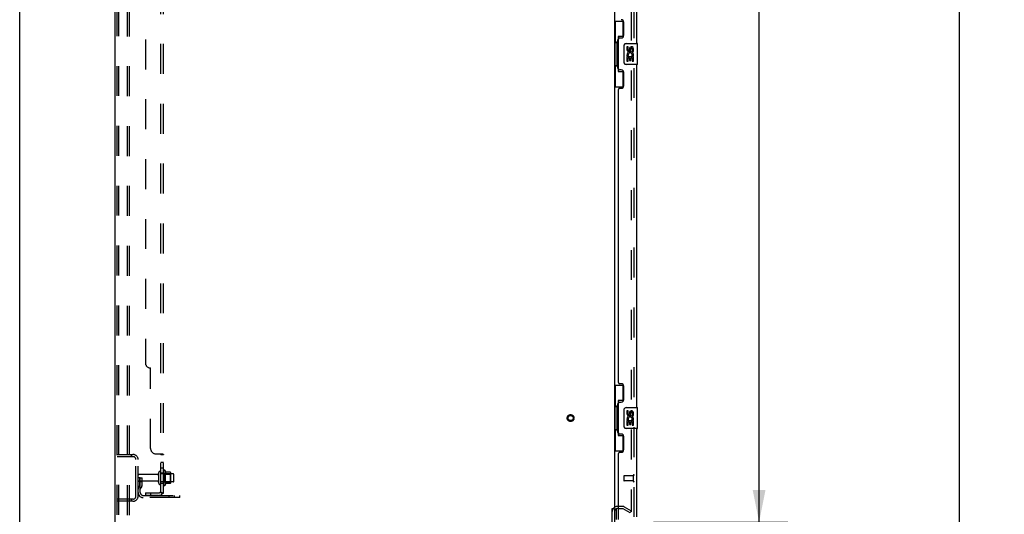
# Model space of a CAD drawing. Header units: inches. Extents: x 0 to 262, y 0 to 169.
# Tile 4 of 74: x 0 to 47, y 56 to 80. Entities that reach past the tile are written whole.
import ezdxf

# ---------------------------------------------------------------- set-up
doc = ezdxf.new("R2010")
doc.units = ezdxf.units.IN
doc.header["$LTSCALE"] = 14.384615
doc.header["$MEASUREMENT"] = 0
doc.linetypes.add('HIDDEN', pattern=[0.2, 0.1, -0.1])
doc.layers.get('0').update_dxf_attribs({"linetype": 'CONTINUOUS'})
for name, color, linetype in [('DEFAULT_2', 8, 'HIDDEN'), ('DIMENSIONS', 7, 'CONTINUOUS'), ('LEFTHAND_DOOR_ASSEMBLY', 7, 'CONTINUOUS'), ('RIGHTHAND_DOOR_ASSEMBLY', 7, 'CONTINUOUS'), ('SUBPANEL', 7, 'CONTINUOUS')]:
    doc.layers.add(name, color=color, linetype=linetype)
doc.styles.get("Standard").update_dxf_attribs({"font": 'arial.ttf'})
doc.dimstyles.new('DIMSTYLE_1', dxfattribs={"dimtxt": 1.153846, "dimasz": 1.538462, "dimexe": 0.09, "dimexo": 0.07, "dimgap": 0.0375, "dimtad": 0, "dimtih": 1, "dimtoh": 1, "dimzin": 4, "dimdsep": 46, "dimtxsty": 'Standard', "dimblk": '_FILLED', "dimblk1": '_FILLED', "dimblk2": '_FILLED', "dimcen": 0.09, "dimadec": 3, "dimazin": 1, "dimtfac": 1, "dimtdec": 3, "dimtofl": 0, "dimtmove": 0, "dimatfit": 3, "dimldrblk": '_FILLED', "dimfxl": 0, "dimtolj": 1, "dimtzin": 4, "dimarcsym": 0})

# ---------------------------------------------------------------- blocks, each defined once
blk = doc.blocks.new('_FILLED')
at = {"color": 0, "linetype": 'ByBlock'}
blk.add_solid([(0, 0), (-1, 0.2), (-1, -0.2)], dxfattribs=at)
blk = doc.blocks.new('*D9')
at = {"layer": 'DIMENSIONS', "color": 2, "linetype": 'Continuous'}
for p, q in [((30.478, 118.608), (36.931, 118.608)), ((35.547, 118.608), (35.547, 89.354)), ((35.547, 56.108), (35.547, 85.316)), ((30.478, 56.108), (36.931, 56.108))]:
    blk.add_line(p, q, dxfattribs=at)
at = {"layer": 'DIMENSIONS', "color": 2, "linetype": 'Continuous', "xscale": 1.5384615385, "yscale": 1.5384615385, "zscale": 1.5384615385}
for p, rotation in [((35.547, 118.608), 90), ((35.547, 56.108), 270)]:
    blk.add_blockref('_FILLED', p, dxfattribs=dict(at, rotation=rotation))
at = {"layer": 'DIMENSIONS', "color": 2, "linetype": 'Continuous', "insert": (35.547, 88.777), "char_height": 1.1538, "width": 5.9022, "attachment_point": 2, "line_spacing_factor": 0.9}
blk.add_mtext('62.50\\PDOORS', dxfattribs=at)
blk = doc.blocks.new('*D12')
at = {"layer": 'DIMENSIONS', "color": 2, "linetype": 'Continuous'}
for p, q in [((47.265, 121.358), (43.789, 121.358)), ((45.174, 121.358), (45.174, 88.512)), ((45.174, 53.358), (45.174, 86.204)), ((47.265, 53.358), (43.789, 53.358))]:
    blk.add_line(p, q, dxfattribs=at)
at = {"layer": 'DIMENSIONS', "color": 2, "linetype": 'Continuous', "xscale": 1.5384615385, "yscale": 1.5384615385, "zscale": 1.5384615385}
for p, rotation in [((45.174, 121.358), 90), ((45.174, 53.358), 270)]:
    blk.add_blockref('_FILLED', p, dxfattribs=dict(at, rotation=rotation))
at = {"layer": 'DIMENSIONS', "color": 2, "linetype": 'Continuous', "insert": (45.174, 87.935), "char_height": 1.1538, "width": 4.03203, "attachment_point": 2, "line_spacing_factor": 0.9}
blk.add_mtext('68.00', dxfattribs=at)

msp = doc.modelspace()

# ---------------------------------------------------------------- linework, layer by layer
at = {"color": 7, "linetype": 'Continuous'}
for p, q in [((0, 0), (0, 169.231)), ((28.485, 56.754), (28.589, 56.754))]:
    msp.add_line(p, q, dxfattribs=at)
at = {"color": 3, "linetype": 'Continuous'}
for p, q in [((4.589, 53.462), (4.589, 121.254)), ((28.589, 117.91), (28.589, 56.806)), ((28.485, 53.605), (28.485, 56.765)), ((28.589, 56.754), (28.589, 53.605)), ((28.793, 56.754), (28.732, 56.754))]:
    msp.add_line(p, q, dxfattribs=at)
msp.add_arc((28.732, 56.612), 0.142, 90, 180, dxfattribs=at)
at = {"layer": 'DEFAULT_2', "color": 8, "linetype": 'HIDDEN'}
for p, q in [((4.693, 53.576), (4.693, 121.141)), ((4.767, 53.576), (4.767, 121.141)), ((5.165, 121.171), (5.165, 53.546)), ((5.269, 121.171), (5.269, 53.546)), ((29.402, 118.093), (29.402, 56.624)), ((4.693, 59.358), (5.447, 59.358)), ((4.693, 59.254), (5.447, 59.254)), ((5.366, 59.358), (5.366, 59.254)), ((5.589, 57.355), (5.589, 59.112)), ((5.693, 57.355), (5.693, 59.112)), ((5.797, 58.233), (5.693, 58.233)), ((6.621, 58.398), (5.723, 58.398)), ((5.783, 57.893), (5.783, 58.233)), ((5.797, 58.233), (5.887, 58.233)), ((5.797, 57.532), (5.797, 58.233)), ((5.887, 57.893), (5.887, 58.233)), ((6.683, 57.976), (6.683, 58.491)), ((6.793, 57.976), (6.793, 58.491)), ((7.388, 58.421), (6.793, 58.421)), ((6.918, 58.567), (6.918, 57.899)), ((6.938, 58.417), (6.918, 58.437)), ((6.938, 58.417), (7.234, 58.417)), ((6.938, 58.417), (6.938, 58.05)), ((6.988, 58.589), (6.988, 57.877)), ((7.244, 58.511), (7.016, 58.511)), ((7.234, 58.417), (7.254, 58.437)), ((7.234, 58.417), (7.234, 58.05)), ((7.254, 58.489), (7.254, 57.978)), ((7.418, 58.076), (7.418, 58.391)), ((6.621, 58.068), (5.723, 58.068)), ((5.782, 57.887), (5.733, 57.819)), ((5.783, 58.058), (5.887, 58.058)), ((5.866, 57.826), (5.817, 57.758)), ((7.388, 58.046), (6.793, 58.046)), ((6.938, 58.05), (6.918, 58.03)), ((6.938, 58.05), (7.234, 58.05)), ((7.244, 57.956), (7.016, 57.956)), ((7.234, 58.05), (7.254, 58.03)), ((5.94, 57.389), (7.693, 57.389)), ((7.693, 57.285), (5.94, 57.285)), ((7.19, 57.285), (7.19, 57.389)), ((7.446, 57.285), (7.446, 57.389)), ((7.693, 57.285), (7.693, 57.389)), ((5.447, 57.212), (4.693, 57.212)), ((5.447, 57.108), (4.693, 57.108)), ((5.366, 57.212), (5.366, 57.108)), ((28.994, 56.858), (28.732, 56.858)), ((29.062, 56.84), (29.402, 56.644)), ((28.793, 56.754), (28.994, 56.754)), ((29.35, 56.554), (29.01, 56.75)), ((29.402, 56.644), (29.35, 56.554)), ((29.377, 56.606), (29.379, 56.605))]:
    msp.add_line(p, q, dxfattribs=at)
for points in [[(29.385, 56.604), (29.384, 56.604), (29.383, 56.604), (29.381, 56.604), (29.379, 56.605)], [(29.402, 56.624), (29.402, 56.621), (29.402, 56.619), (29.401, 56.617), (29.4, 56.615), (29.399, 56.613), (29.398, 56.611), (29.397, 56.609), (29.395, 56.608), (29.394, 56.607), (29.392, 56.606), (29.39, 56.605), (29.388, 56.604), (29.386, 56.604), (29.385, 56.604)]]:
    msp.add_lwpolyline(points, dxfattribs=at)
for radius in [0.164, 0.124]:
    msp.add_circle((26.485, 61.108), radius, dxfattribs=at)
for centre, radius, start, end in [((5.447, 59.112), 0.246, 0, 90), ((5.447, 59.112), 0.142, 0, 90), ((5.723, 58.368), 0.03, 90, 180), ((6.621, 58.461), 0.0625, 270, 360), ((6.738, 58.491), 0.055, 360, 180), ((6.957, 58.567), 0.0384, 34.4497, 180), ((6.388, 58.233), 0.698, 23.9679, 30.6631), ((7.035, 58.521), 0.01, 203.9679, 270), ((7.244, 58.501), 0.01, 5.1938, 90), ((7.113, 58.489), 0.141, 0, 5.2081), ((7.388, 58.391), 0.03, 360, 90), ((5.723, 58.098), 0.03, 180, 270), ((5.901, 57.697), 0.208, 144.2461, 180), ((5.773, 57.893), 0.01, 324.2461, 360), ((5.901, 57.697), 0.104, 144.2461, 180), ((5.773, 57.893), 0.114, 324.2461, 360), ((6.621, 58.006), 0.0625, 0, 90), ((6.738, 57.976), 0.055, 180, 0), ((6.957, 57.899), 0.0384, 180, 325.5503), ((6.388, 58.233), 0.698, 329.3369, 336.0321), ((7.035, 57.946), 0.01, 90, 156.0321), ((7.244, 57.966), 0.01, 270, 354.8062), ((7.113, 57.978), 0.141, 354.7919, 360), ((7.388, 58.076), 0.03, 270, 0), ((5.447, 57.355), 0.246, 270, 360), ((5.447, 57.355), 0.142, 270, 360), ((5.94, 57.532), 0.246, 180, 270), ((5.94, 57.532), 0.142, 180, 270), ((28.732, 56.612), 0.246, 90, 180), ((28.994, 56.721), 0.137, 60, 90), ((28.994, 56.721), 0.033, 60, 90)]:
    msp.add_arc(centre, radius, start, end, dxfattribs=at)
at = {"layer": 'LEFTHAND_DOOR_ASSEMBLY', "color": 8, "linetype": 'HIDDEN'}
for p, q in [((29.543, 56.355), (29.543, 118.362)), ((29.043, 58.326), (29.043, 58.098)), ((29.5, 58.336), (29.053, 58.336)), ((29.5, 58.354), (29.5, 58.07)), ((29.5, 58.088), (29.053, 58.088))]:
    msp.add_line(p, q, dxfattribs=at)
at = {"layer": 'LEFTHAND_DOOR_ASSEMBLY', "color": 3, "linetype": 'Continuous'}
for p, q in [((29.647, 95.608), (29.647, 79.108)), ((29.043, 79.506), (29.043, 80.126)), ((28.793, 77.901), (28.793, 79.316)), ((28.853, 79.376), (28.913, 79.376)), ((29.647, 78.108), (29.647, 61.608)), ((28.913, 77.841), (28.853, 77.841)), ((29.043, 77.091), (29.043, 77.711)), ((28.793, 62.816), (28.793, 76.901)), ((28.853, 76.961), (28.913, 76.961)), ((28.913, 62.756), (28.853, 62.756)), ((29.043, 62.006), (29.043, 62.626)), ((28.793, 60.401), (28.793, 61.816)), ((28.853, 61.876), (28.913, 61.876)), ((29.647, 60.608), (29.647, 56.355)), ((28.913, 60.341), (28.853, 60.341)), ((29.043, 59.591), (29.043, 60.211)), ((28.793, 56.232), (28.793, 59.401)), ((28.853, 59.461), (28.913, 59.461))]:
    msp.add_line(p, q, dxfattribs=at)
at = {"layer": 'LEFTHAND_DOOR_ASSEMBLY', "color": 7, "linetype": 'Continuous'}
for p, q in [((28.589, 80.183), (29.03, 80.183)), ((28.628, 80.183), (28.628, 79.158)), ((28.993, 80.183), (28.993, 79.403)), ((28.607, 79.158), (28.729, 79.158)), ((28.607, 79.158), (28.607, 78.058)), ((28.729, 79.188), (28.729, 79.209)), ((28.729, 78.058), (28.729, 79.158)), ((28.993, 79.448), (28.766, 79.448)), ((28.766, 79.448), (28.766, 77.768)), ((29.152, 79.108), (29.692, 79.108)), ((29.707, 78.123), (29.707, 79.093)), ((29.053, 78.208), (29.053, 79.008)), ((29.253, 78.954), (29.19, 78.954)), ((29.19, 78.954), (29.19, 78.818)), ((29.253, 78.818), (29.253, 78.954)), ((29.318, 78.88), (29.318, 78.811)), ((29.379, 78.818), (29.379, 78.86)), ((29.442, 78.86), (29.442, 78.723)), ((29.442, 78.723), (29.505, 78.723)), ((29.505, 78.723), (29.505, 78.86)), ((29.692, 78.108), (29.152, 78.108)), ((29.208, 78.493), (29.19, 78.493)), ((29.19, 78.493), (29.19, 78.262)), ((29.19, 78.262), (29.253, 78.262)), ((29.243, 78.493), (29.27, 78.512)), ((29.243, 78.493), (29.505, 78.493)), ((29.253, 78.43), (29.318, 78.43)), ((29.253, 78.262), (29.253, 78.43)), ((29.318, 78.43), (29.318, 78.294)), ((29.318, 78.294), (29.379, 78.294)), ((29.379, 78.43), (29.442, 78.43)), ((29.379, 78.294), (29.379, 78.43)), ((29.434, 78.529), (29.492, 78.504)), ((29.442, 78.43), (29.442, 78.262)), ((29.442, 78.262), (29.505, 78.262)), ((29.505, 78.262), (29.505, 78.493)), ((28.607, 78.058), (28.729, 78.058)), ((28.628, 78.058), (28.628, 77.033)), ((28.729, 78.007), (28.729, 78.028)), ((28.766, 77.768), (28.993, 77.768)), ((28.993, 77.813), (28.993, 77.033)), ((28.589, 77.033), (29.03, 77.033)), ((28.589, 62.683), (29.03, 62.683)), ((28.628, 62.683), (28.628, 61.658)), ((28.993, 62.683), (28.993, 61.903)), ((28.607, 61.658), (28.729, 61.658)), ((28.607, 61.658), (28.607, 60.558)), ((28.729, 61.688), (28.729, 61.709)), ((28.729, 60.558), (28.729, 61.658)), ((28.993, 61.948), (28.766, 61.948)), ((28.766, 61.948), (28.766, 60.268)), ((29.152, 61.608), (29.692, 61.608)), ((29.707, 60.623), (29.707, 61.593)), ((29.053, 60.708), (29.053, 61.508)), ((29.253, 61.454), (29.19, 61.454)), ((29.19, 61.454), (29.19, 61.318)), ((29.253, 61.318), (29.253, 61.454)), ((29.318, 61.38), (29.318, 61.311)), ((29.379, 61.318), (29.379, 61.36)), ((29.442, 61.36), (29.442, 61.223)), ((29.442, 61.223), (29.505, 61.223)), ((29.505, 61.223), (29.505, 61.36)), ((29.692, 60.608), (29.152, 60.608)), ((29.208, 60.993), (29.19, 60.993)), ((29.19, 60.993), (29.19, 60.762)), ((29.19, 60.762), (29.253, 60.762)), ((29.243, 60.993), (29.27, 61.012)), ((29.243, 60.993), (29.505, 60.993)), ((29.253, 60.93), (29.318, 60.93)), ((29.253, 60.762), (29.253, 60.93)), ((29.318, 60.93), (29.318, 60.794)), ((29.318, 60.794), (29.379, 60.794)), ((29.379, 60.93), (29.442, 60.93)), ((29.379, 60.794), (29.379, 60.93)), ((29.434, 61.029), (29.492, 61.004)), ((29.442, 60.93), (29.442, 60.762)), ((29.442, 60.762), (29.505, 60.762)), ((29.505, 60.762), (29.505, 60.993)), ((28.607, 60.558), (28.729, 60.558)), ((28.628, 60.558), (28.628, 59.533)), ((28.729, 60.507), (28.729, 60.528)), ((28.766, 60.268), (28.993, 60.268)), ((28.993, 60.313), (28.993, 59.533)), ((28.589, 59.533), (29.03, 59.533)), ((28.668, 56.739), (28.668, 56.232))]:
    msp.add_line(p, q, dxfattribs=at)
for points in [[(28.766, 79.424), (28.767, 79.421), (28.767, 79.417), (28.768, 79.413), (28.769, 79.409), (28.771, 79.404), (28.773, 79.399), (28.776, 79.394), (28.779, 79.388), (28.782, 79.381), (28.786, 79.374), (28.79, 79.367), (28.795, 79.359), (28.8, 79.351), (28.802, 79.347)], [(29.053, 79.008), (29.053, 79.014), (29.053, 79.021), (29.054, 79.027), (29.056, 79.033), (29.057, 79.039), (29.059, 79.044)], [(29.059, 78.172), (29.057, 78.178), (29.056, 78.184), (29.054, 78.189), (29.053, 78.196), (29.053, 78.202), (29.053, 78.208)], [(28.802, 77.869), (28.8, 77.866), (28.795, 77.857), (28.79, 77.849), (28.786, 77.842), (28.782, 77.835), (28.779, 77.829), (28.776, 77.823), (28.773, 77.817), (28.771, 77.812), (28.769, 77.807), (28.768, 77.803), (28.767, 77.799), (28.767, 77.795), (28.766, 77.792)], [(28.766, 61.924), (28.767, 61.921), (28.767, 61.917), (28.768, 61.913), (28.769, 61.909), (28.771, 61.904), (28.773, 61.899), (28.776, 61.894), (28.779, 61.888), (28.782, 61.881), (28.786, 61.874), (28.79, 61.867), (28.795, 61.859), (28.8, 61.851), (28.802, 61.847)], [(29.053, 61.508), (29.053, 61.514), (29.053, 61.521), (29.054, 61.527), (29.056, 61.533), (29.057, 61.539), (29.059, 61.544)], [(29.059, 60.672), (29.057, 60.678), (29.056, 60.684), (29.054, 60.689), (29.053, 60.696), (29.053, 60.702), (29.053, 60.708)], [(28.802, 60.369), (28.8, 60.366), (28.795, 60.357), (28.79, 60.349), (28.786, 60.342), (28.782, 60.335), (28.779, 60.329), (28.776, 60.323), (28.773, 60.317), (28.771, 60.312), (28.769, 60.307), (28.768, 60.303), (28.767, 60.299), (28.767, 60.295), (28.766, 60.292)]]:
    msp.add_lwpolyline(points, dxfattribs=at)
at = {"layer": 'LEFTHAND_DOOR_ASSEMBLY', "color": 3, "linetype": 'Continuous'}
for centre, radius, start, end in [((28.913, 80.126), 0.13, 0, 90), ((28.853, 79.316), 0.06, 90, 180), ((28.913, 79.506), 0.13, 270, 360), ((28.853, 77.901), 0.06, 180, 270), ((28.913, 77.711), 0.13, 0, 90), ((28.853, 76.901), 0.06, 90, 180), ((28.913, 77.091), 0.13, 270, 360), ((28.853, 62.816), 0.06, 180, 270), ((28.913, 62.626), 0.13, 0, 90), ((28.853, 61.816), 0.06, 90, 180), ((28.913, 62.006), 0.13, 270, 360), ((28.853, 60.401), 0.06, 180, 270), ((28.913, 60.211), 0.13, 0, 90), ((28.853, 59.401), 0.06, 90, 180), ((28.913, 59.591), 0.13, 270, 360)]:
    msp.add_arc(centre, radius, start, end, dxfattribs=at)
at = {"layer": 'LEFTHAND_DOOR_ASSEMBLY', "color": 7, "linetype": 'Continuous'}
for centre, radius, start, end in [((29.152, 79.008), 0.1, 90, 158.7946), ((29.692, 79.093), 0.015, 0, 90), ((29.284, 78.818), 0.0943, 180, 360), ((29.344, 78.566), 0.154, 161.4199, 206.1963), ((29.347, 78.566), 0.157, 336.5966, 161.8791), ((29.284, 78.818), 0.0314, 180, 261.2295), ((29.347, 78.566), 0.0943, 336.5966, 215.1122), ((29.284, 78.822), 0.0362, 263.4285, 341.7628), ((29.41, 78.86), 0.0943, 68.6999, 167.4338), ((29.41, 78.86), 0.0314, 0, 180.0485), ((29.41, 78.86), 0.0943, 0, 68.6704), ((29.152, 78.208), 0.1, 201.205, 270), ((29.347, 78.566), 0.157, 205.737, 207.8532), ((29.692, 78.123), 0.015, 270, 360), ((29.152, 61.508), 0.1, 90, 158.7946), ((29.692, 61.593), 0.015, 0, 90), ((29.284, 61.318), 0.0943, 180, 360), ((29.344, 61.066), 0.154, 161.4199, 206.1963), ((29.347, 61.066), 0.157, 336.5966, 161.8791), ((29.284, 61.318), 0.0314, 180, 261.2295), ((29.347, 61.066), 0.0943, 336.5966, 215.1122), ((29.284, 61.322), 0.0362, 263.4285, 341.7628), ((29.41, 61.36), 0.0943, 68.6999, 167.4338), ((29.41, 61.36), 0.0314, 0, 180.0485), ((29.41, 61.36), 0.0943, 0, 68.6704), ((29.152, 60.708), 0.1, 201.205, 270), ((29.347, 61.066), 0.157, 205.737, 207.8532), ((29.692, 60.623), 0.015, 270, 360)]:
    msp.add_arc(centre, radius, start, end, dxfattribs=at)
at = {"layer": 'LEFTHAND_DOOR_ASSEMBLY', "color": 8, "linetype": 'HIDDEN'}
for centre, radius, start, end in [((29.053, 58.326), 0.01, 90, 180), ((29.522, 58.354), 0.0215, 0, 180), ((29.053, 58.098), 0.01, 180, 270), ((29.522, 58.07), 0.0215, 180, 360)]:
    msp.add_arc(centre, radius, start, end, dxfattribs=at)
at = {"layer": 'LEFTHAND_DOOR_ASSEMBLY', "color": 7, "linetype": 'Continuous'}
for centre, start_param, end_param in [((28.834, 79.199), 0.699287, 1.51401), ((28.834, 79.199), -4.655602, -3.84088), ((28.834, 78.018), 0.699287, 1.51401), ((28.834, 78.018), -4.655602, -3.84088), ((28.834, 61.699), 0.699287, 1.51401), ((28.834, 61.699), -4.655602, -3.84088), ((28.834, 60.518), 0.699287, 1.51401), ((28.834, 60.518), -4.655602, -3.84088)]:
    msp.add_ellipse(centre, major_axis=(0, 0.18), ratio=0.579493, start_param=start_param, end_param=end_param, dxfattribs=at)
at = {"layer": 'RIGHTHAND_DOOR_ASSEMBLY', "color": 8, "linetype": 'HIDDEN'}
msp.add_line((29.543, 56.355), (29.543, 118.362), dxfattribs=at)
at = {"layer": 'SUBPANEL', "color": 8, "linetype": 'HIDDEN'}
for p, q in [((6.793, 57.514), (6.793, 117.202)), ((6.918, 57.514), (6.918, 117.202)), ((6.043, 110.952), (6.043, 63.764)), ((6.293, 59.639), (6.293, 63.514)), ((6.543, 59.389), (6.865, 59.389)), ((6.793, 59.354), (6.918, 59.354)), ((6.892, 59.376), (6.896, 59.374)), ((6.918, 59.357), (6.918, 59.356)), ((6.793, 58.992), (6.918, 58.992)), ((6.793, 58.711), (6.918, 58.711)), ((6.793, 58.483), (6.918, 58.483)), ((6.793, 57.983), (6.918, 57.983)), ((6.043, 57.514), (6.681, 57.514)), ((6.043, 57.514), (6.043, 57.389)), ((6.681, 57.389), (6.043, 57.389)), ((6.293, 57.514), (6.293, 57.389)), ((6.865, 57.476), (6.768, 57.555)), ((6.793, 57.514), (6.918, 57.514)), ((6.853, 57.514), (6.853, 57.514))]:
    msp.add_line(p, q, dxfattribs=at)
for points in [[(6.768, 59.389), (6.768, 59.388), (6.767, 59.386), (6.767, 59.384), (6.768, 59.383), (6.768, 59.381), (6.769, 59.38), (6.77, 59.378), (6.771, 59.376), (6.772, 59.375), (6.774, 59.374), (6.775, 59.372), (6.777, 59.371), (6.779, 59.37), (6.783, 59.367)], [(6.768, 59.389), (6.768, 59.388), (6.767, 59.386), (6.767, 59.384), (6.768, 59.383), (6.768, 59.381), (6.769, 59.38), (6.77, 59.378), (6.771, 59.376), (6.772, 59.375), (6.774, 59.374), (6.775, 59.372)], [(6.783, 59.367), (6.785, 59.366), (6.787, 59.364), (6.788, 59.363), (6.79, 59.361), (6.791, 59.36), (6.792, 59.358), (6.793, 59.357), (6.793, 59.355), (6.793, 59.354)], [(6.787, 59.364), (6.788, 59.363), (6.79, 59.361), (6.791, 59.36), (6.792, 59.358)], [(6.793, 59.357), (6.793, 59.355), (6.793, 59.354)], [(6.865, 59.389), (6.867, 59.388), (6.87, 59.386), (6.873, 59.384), (6.876, 59.382), (6.88, 59.381), (6.884, 59.379), (6.892, 59.376)], [(6.896, 59.374), (6.899, 59.372), (6.903, 59.371), (6.906, 59.369), (6.909, 59.367), (6.912, 59.365), (6.914, 59.363), (6.916, 59.361), (6.917, 59.359), (6.918, 59.357), (6.918, 59.356), (6.918, 59.354)], [(6.909, 59.367), (6.912, 59.365), (6.914, 59.363), (6.916, 59.361)], [(6.768, 57.555), (6.768, 57.555), (6.767, 57.554), (6.767, 57.553), (6.768, 57.552), (6.768, 57.551), (6.769, 57.55), (6.77, 57.548), (6.771, 57.547), (6.772, 57.545), (6.774, 57.544), (6.775, 57.542), (6.779, 57.538)], [(6.779, 57.538), (6.781, 57.536), (6.783, 57.534), (6.785, 57.531), (6.787, 57.529), (6.788, 57.527), (6.79, 57.524), (6.791, 57.522), (6.792, 57.52), (6.793, 57.518), (6.793, 57.516), (6.793, 57.514)], [(6.79, 57.537), (6.79, 57.537), (6.789, 57.537), (6.789, 57.537), (6.79, 57.537), (6.79, 57.537), (6.79, 57.537), (6.79, 57.537), (6.791, 57.536), (6.791, 57.536), (6.792, 57.536), (6.792, 57.535), (6.793, 57.535), (6.793, 57.535)], [(6.853, 57.514), (6.853, 57.514), (6.853, 57.514), (6.852, 57.514), (6.852, 57.514), (6.851, 57.515), (6.851, 57.515), (6.85, 57.515), (6.85, 57.515), (6.849, 57.515), (6.848, 57.515), (6.847, 57.515), (6.847, 57.515), (6.846, 57.515), (6.845, 57.516), (6.845, 57.516), (6.844, 57.516), (6.843, 57.516), (6.842, 57.516), (6.841, 57.516), (6.841, 57.517), (6.84, 57.517), (6.839, 57.517), (6.838, 57.517), (6.837, 57.517), (6.837, 57.518), (6.836, 57.518), (6.835, 57.518), (6.834, 57.518), (6.833, 57.519), (6.832, 57.519), (6.831, 57.519), (6.83, 57.519), (6.829, 57.52), (6.828, 57.52), (6.828, 57.52), (6.827, 57.521), (6.826, 57.521), (6.825, 57.521), (6.824, 57.522), (6.823, 57.522), (6.822, 57.522), (6.821, 57.523), (6.82, 57.523), (6.819, 57.523), (6.817, 57.524), (6.816, 57.524), (6.815, 57.525), (6.814, 57.525), (6.813, 57.526), (6.812, 57.526), (6.811, 57.526), (6.81, 57.527), (6.809, 57.527), (6.808, 57.528), (6.807, 57.528), (6.806, 57.529), (6.805, 57.529), (6.805, 57.529), (6.804, 57.53), (6.803, 57.53), (6.802, 57.531), (6.801, 57.531), (6.8, 57.531), (6.8, 57.532), (6.799, 57.532), (6.798, 57.533), (6.797, 57.533), (6.796, 57.533), (6.796, 57.534), (6.795, 57.534), (6.794, 57.534), (6.794, 57.535), (6.793, 57.535), (6.792, 57.536), (6.792, 57.536), (6.791, 57.536), (6.791, 57.537), (6.79, 57.537), (6.79, 57.537), (6.79, 57.537)], [(6.85, 57.514), (6.85, 57.514), (6.851, 57.514), (6.852, 57.514), (6.852, 57.514), (6.853, 57.514), (6.853, 57.514), (6.853, 57.514), (6.853, 57.514)], [(6.865, 57.476), (6.867, 57.478), (6.87, 57.481), (6.873, 57.483), (6.876, 57.485), (6.88, 57.487), (6.884, 57.489), (6.888, 57.491)], [(6.888, 57.491), (6.896, 57.494), (6.899, 57.496), (6.903, 57.497), (6.906, 57.499), (6.909, 57.501), (6.912, 57.503), (6.914, 57.505), (6.916, 57.507), (6.917, 57.509), (6.918, 57.511), (6.918, 57.513), (6.918, 57.514)]]:
    msp.add_lwpolyline(points, dxfattribs=at)
for centre, radius, start, end in [((6.293, 63.764), 0.25, 180, 270), ((6.543, 59.639), 0.25, 180, 270), ((6.681, 57.626), 0.237, 270, 360), ((6.681, 57.626), 0.112, 270, 360)]:
    msp.add_arc(centre, radius, start, end, dxfattribs=at)

# ---------------------------------------------------------------- dimensions: what is measured, and where the dimension line sits
at = {"layer": 'DIMENSIONS', "color": 2, "linetype": 'Continuous'}
dim = msp.add_linear_dim(base=(45.174, 53.358), p1=(47.335, 121.358), p2=(47.335, 53.358), angle=270, dimstyle='DIMSTYLE_1', dxfattribs=at)
dim.commit()
dim.dimension.update_dxf_attribs({"geometry": '*D12', "text_midpoint": (45.165, 87.352), "dimtype": 160})
dim = msp.add_linear_dim(base=(35.547, 56.108), p1=(30.408, 118.608), p2=(30.408, 56.108), angle=270, text='<>\\PDOORS', dimstyle='DIMSTYLE_1', dxfattribs=at)
dim.commit()
dim.dimension.update_dxf_attribs({"geometry": '*D9', "text_midpoint": (35.547, 87.335), "dimtype": 160})

doc.saveas('drawing.dxf')
